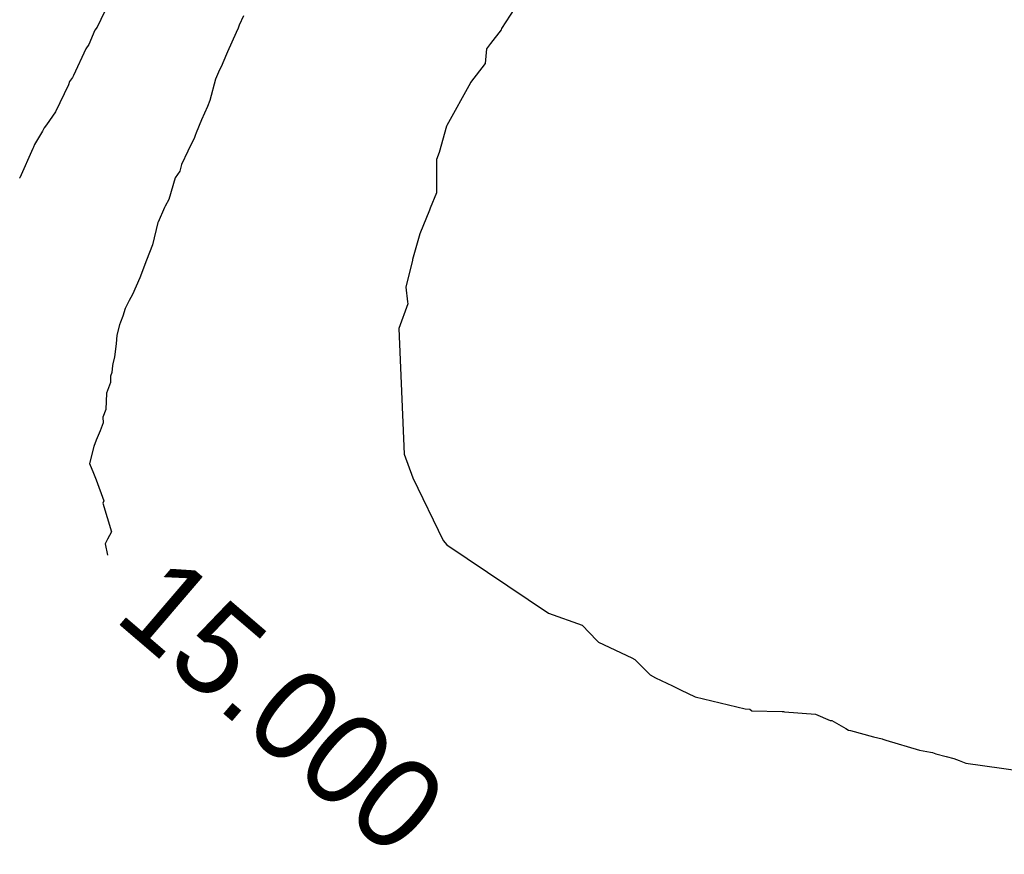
# Model space of a CAD drawing. Extents: x 158343 to 162498, y 431347 to 434500.
# Tile 184 of 248: x 159562 to 159582, y 434105 to 434122. Entities that reach past the tile are written whole.
import ezdxf

# ---------------------------------------------------------------- set-up
doc = ezdxf.new("R2010")
doc.units = 0
doc.header["$LTSCALE"] = 10
doc.header["$MEASUREMENT"] = 0
doc.layers.add('000_arcering', color=8, linetype='CONTINUOUS')
doc.layers.add('def. con-hoogtelijn (index)', color=8, linetype='CONTINUOUS')
doc.styles.add('Style-WORKING', font='WORKING.shx')

# ---------------------------------------------------------------- blocks, each defined once
blk = doc.blocks.new('bestaande hoogtelijnen')
at = {"layer": 'def. con-hoogtelijn (index)'}
for p, q in [((-103.766, 55.611), (-103.912, 55.304)), ((-103.766, 55.611), (-103.912, 55.304)), ((-95.626, 55.68), (-95.886, 55.284)), ((-95.626, 55.68), (-95.886, 55.284)), ((-101.092, 55.348), (-101.115, 55.285)), ((-101.092, 55.348), (-101.115, 55.285)), ((-101.092, 55.348), (-101.115, 55.285)), ((-101.006, 55.534), (-101.092, 55.348)), ((-101.006, 55.534), (-101.092, 55.348)), ((-101.006, 55.534), (-101.092, 55.348)), ((-103.958, 55.247), (-104.079, 54.963)), ((-103.958, 55.247), (-104.079, 54.963)), ((-103.912, 55.304), (-103.958, 55.247)), ((-103.912, 55.304), (-103.958, 55.247)), ((-101.153, 55.201), (-101.326, 54.815)), ((-101.153, 55.201), (-101.326, 54.815)), ((-101.153, 55.201), (-101.326, 54.815)), ((-101.115, 55.285), (-101.153, 55.201)), ((-101.115, 55.285), (-101.153, 55.201)), ((-101.115, 55.285), (-101.153, 55.201)), ((-95.891, 55.251), (-96.104, 54.986)), ((-95.891, 55.251), (-96.104, 54.986)), ((-95.886, 55.284), (-95.891, 55.251)), ((-95.886, 55.284), (-95.891, 55.251)), ((-104.079, 54.963), (-104.139, 54.88)), ((-104.079, 54.963), (-104.139, 54.88)), ((-96.104, 54.986), (-96.183, 54.877)), ((-96.104, 54.986), (-96.183, 54.877)), ((-104.139, 54.88), (-104.381, 54.349)), ((-104.139, 54.88), (-104.381, 54.349)), ((-101.326, 54.815), (-101.418, 54.6)), ((-101.326, 54.815), (-101.418, 54.6)), ((-101.326, 54.815), (-101.418, 54.6)), ((-96.183, 54.877), (-96.208, 54.583)), ((-96.183, 54.877), (-96.208, 54.583)), ((-101.431, 54.568), (-101.504, 54.415)), ((-101.431, 54.568), (-101.504, 54.415)), ((-101.431, 54.568), (-101.504, 54.415)), ((-101.418, 54.6), (-101.431, 54.568)), ((-101.418, 54.6), (-101.431, 54.568)), ((-101.418, 54.6), (-101.431, 54.568)), ((-96.208, 54.583), (-96.5, 54.208)), ((-96.208, 54.583), (-96.5, 54.208)), ((-101.504, 54.415), (-101.564, 54.272)), ((-101.504, 54.415), (-101.564, 54.272)), ((-101.504, 54.415), (-101.564, 54.272)), ((-104.461, 54.226), (-104.485, 54.16)), ((-104.461, 54.226), (-104.485, 54.16)), ((-104.402, 54.304), (-104.461, 54.226)), ((-104.402, 54.304), (-104.461, 54.226)), ((-104.383, 54.347), (-104.402, 54.304)), ((-104.383, 54.347), (-104.402, 54.304)), ((-104.381, 54.349), (-104.383, 54.347)), ((-104.381, 54.349), (-104.383, 54.347)), ((-101.564, 54.272), (-101.679, 53.849)), ((-101.564, 54.272), (-101.679, 53.849)), ((-101.564, 54.272), (-101.679, 53.849)), ((-96.501, 54.201), (-96.971, 53.352)), ((-96.501, 54.201), (-96.971, 53.352)), ((-96.5, 54.208), (-96.501, 54.201)), ((-96.5, 54.208), (-96.501, 54.201)), ((-104.485, 54.16), (-104.741, 53.625)), ((-104.485, 54.16), (-104.741, 53.625)), ((-101.679, 53.849), (-101.723, 53.734)), ((-101.679, 53.849), (-101.723, 53.734)), ((-101.679, 53.849), (-101.723, 53.734)), ((-104.741, 53.625), (-104.922, 53.368)), ((-104.741, 53.625), (-104.922, 53.368)), ((-101.723, 53.734), (-101.844, 53.468)), ((-101.723, 53.734), (-101.844, 53.468)), ((-101.723, 53.734), (-101.844, 53.468)), ((-101.844, 53.468), (-101.947, 53.206)), ((-101.844, 53.468), (-101.947, 53.206)), ((-101.844, 53.468), (-101.947, 53.206)), ((-105.001, 53.238), (-105.156, 52.973)), ((-105.001, 53.238), (-105.156, 52.973)), ((-104.98, 53.284), (-105.001, 53.238)), ((-104.98, 53.284), (-105.001, 53.238)), ((-104.968, 53.304), (-104.98, 53.284)), ((-104.968, 53.304), (-104.98, 53.284)), ((-104.922, 53.368), (-104.968, 53.304)), ((-104.922, 53.368), (-104.968, 53.304)), ((-101.947, 53.206), (-101.968, 53.152)), ((-101.947, 53.206), (-101.968, 53.152)), ((-101.947, 53.206), (-101.968, 53.152)), ((-96.975, 53.341), (-97.12, 52.82)), ((-96.975, 53.341), (-97.12, 52.82)), ((-96.971, 53.352), (-96.975, 53.341)), ((-96.971, 53.352), (-96.975, 53.341)), ((-101.98, 53.117), (-102.113, 52.843)), ((-101.98, 53.117), (-102.113, 52.843)), ((-101.98, 53.117), (-102.113, 52.843)), ((-101.968, 53.152), (-101.98, 53.117)), ((-101.968, 53.152), (-101.98, 53.117)), ((-101.968, 53.152), (-101.98, 53.117)), ((-105.194, 52.897), (-105.451, 52.312)), ((-105.194, 52.897), (-105.451, 52.312)), ((-105.18, 52.921), (-105.194, 52.897)), ((-105.18, 52.921), (-105.194, 52.897)), ((-105.156, 52.973), (-105.18, 52.921)), ((-105.156, 52.973), (-105.18, 52.921)), ((-102.113, 52.843), (-102.241, 52.576)), ((-102.113, 52.843), (-102.241, 52.576)), ((-102.113, 52.843), (-102.241, 52.576)), ((-97.12, 52.814), (-97.171, 52.679)), ((-97.12, 52.814), (-97.171, 52.679)), ((-97.12, 52.82), (-97.12, 52.814)), ((-97.12, 52.82), (-97.12, 52.814)), ((-97.171, 52.679), (-97.177, 52.019)), ((-97.171, 52.679), (-97.177, 52.019)), ((-102.274, 52.444), (-102.365, 52.315)), ((-102.274, 52.444), (-102.365, 52.315)), ((-102.274, 52.444), (-102.365, 52.315)), ((-102.241, 52.576), (-102.274, 52.444)), ((-102.241, 52.576), (-102.274, 52.444)), ((-102.241, 52.576), (-102.274, 52.444)), ((-105.451, 52.312), (-105.454, 52.304)), ((-105.451, 52.312), (-105.454, 52.304)), ((-102.365, 52.315), (-102.489, 51.884)), ((-102.365, 52.315), (-102.489, 51.884)), ((-102.365, 52.315), (-102.489, 51.884)), ((-97.177, 52.019), (-97.298, 51.713)), ((-97.177, 52.019), (-97.298, 51.713)), ((-102.489, 51.884), (-102.566, 51.751)), ((-102.489, 51.884), (-102.566, 51.751)), ((-102.489, 51.884), (-102.566, 51.751)), ((-102.574, 51.726), (-102.702, 51.433)), ((-102.574, 51.726), (-102.702, 51.433)), ((-102.574, 51.726), (-102.702, 51.433)), ((-102.566, 51.751), (-102.574, 51.726)), ((-102.566, 51.751), (-102.574, 51.726)), ((-102.566, 51.751), (-102.574, 51.726)), ((-97.312, 51.671), (-97.505, 51.198)), ((-97.312, 51.671), (-97.505, 51.198)), ((-97.298, 51.713), (-97.312, 51.671)), ((-97.298, 51.713), (-97.312, 51.671)), ((-102.702, 51.433), (-102.706, 51.424)), ((-102.702, 51.433), (-102.706, 51.424)), ((-102.702, 51.433), (-102.706, 51.424)), ((-102.706, 51.424), (-102.816, 50.98)), ((-102.706, 51.424), (-102.816, 50.98)), ((-102.706, 51.424), (-102.816, 50.98)), ((-97.505, 51.198), (-97.65, 50.694)), ((-97.505, 51.198), (-97.65, 50.694)), ((-102.816, 50.98), (-102.933, 50.675)), ((-102.816, 50.98), (-102.933, 50.675)), ((-102.816, 50.98), (-102.933, 50.675)), ((-102.933, 50.675), (-103.064, 50.325)), ((-102.933, 50.675), (-103.064, 50.325)), ((-102.933, 50.675), (-103.064, 50.325)), ((-97.653, 50.678), (-97.786, 50.144)), ((-97.653, 50.678), (-97.786, 50.144)), ((-97.65, 50.694), (-97.653, 50.68)), ((-97.65, 50.694), (-97.653, 50.68)), ((-97.653, 50.68), (-97.653, 50.678)), ((-97.653, 50.68), (-97.653, 50.678)), ((-103.064, 50.325), (-103.21, 49.994)), ((-103.064, 50.325), (-103.21, 49.994)), ((-103.064, 50.325), (-103.21, 49.994)), ((-97.786, 50.144), (-97.752, 49.848)), ((-97.786, 50.144), (-97.752, 49.848)), ((-103.281, 49.876), (-103.359, 49.715)), ((-103.281, 49.876), (-103.359, 49.715)), ((-103.281, 49.876), (-103.359, 49.715)), ((-103.21, 49.994), (-103.281, 49.876)), ((-103.21, 49.994), (-103.281, 49.876)), ((-103.21, 49.994), (-103.281, 49.876)), ((-103.359, 49.715), (-103.404, 49.563)), ((-103.359, 49.715), (-103.404, 49.563)), ((-103.359, 49.715), (-103.404, 49.563)), ((-97.745, 49.813), (-97.921, 49.323)), ((-97.745, 49.813), (-97.921, 49.323)), ((-97.752, 49.848), (-97.745, 49.813)), ((-97.752, 49.848), (-97.745, 49.813)), ((-103.404, 49.563), (-103.448, 49.447)), ((-103.404, 49.563), (-103.448, 49.447)), ((-103.404, 49.563), (-103.448, 49.447)), ((-103.467, 49.393), (-103.52, 49.186)), ((-103.467, 49.393), (-103.52, 49.186)), ((-103.467, 49.393), (-103.52, 49.186)), ((-103.448, 49.447), (-103.467, 49.393)), ((-103.448, 49.447), (-103.467, 49.393)), ((-103.448, 49.447), (-103.467, 49.393)), ((-97.921, 49.323), (-97.814, 46.822)), ((-97.921, 49.323), (-97.814, 46.822)), ((-103.52, 49.186), (-103.536, 49.016)), ((-103.52, 49.186), (-103.536, 49.016)), ((-103.52, 49.186), (-103.536, 49.016)), ((-103.536, 49.016), (-103.566, 48.755)), ((-103.536, 49.016), (-103.566, 48.755)), ((-103.536, 49.016), (-103.566, 48.755)), ((-103.566, 48.755), (-103.6, 48.62)), ((-103.566, 48.755), (-103.6, 48.62)), ((-103.566, 48.755), (-103.6, 48.62)), ((-103.61, 48.587), (-103.623, 48.447)), ((-103.61, 48.587), (-103.623, 48.447)), ((-103.61, 48.587), (-103.623, 48.447)), ((-103.6, 48.62), (-103.61, 48.587)), ((-103.6, 48.62), (-103.61, 48.587)), ((-103.6, 48.62), (-103.61, 48.587)), ((-103.623, 48.447), (-103.651, 48.376)), ((-103.623, 48.447), (-103.651, 48.376)), ((-103.623, 48.447), (-103.651, 48.376)), ((-103.651, 48.376), (-103.648, 48.247)), ((-103.651, 48.376), (-103.648, 48.247)), ((-103.651, 48.376), (-103.648, 48.247)), ((-103.648, 48.247), (-103.726, 48.038)), ((-103.648, 48.247), (-103.726, 48.038)), ((-103.648, 48.247), (-103.726, 48.038)), ((-103.726, 48.038), (-103.74, 47.71)), ((-103.726, 48.038), (-103.74, 47.71)), ((-103.726, 48.038), (-103.74, 47.71)), ((-103.74, 47.71), (-103.8, 47.561)), ((-103.74, 47.71), (-103.8, 47.561)), ((-103.74, 47.71), (-103.8, 47.561)), ((-103.8, 47.561), (-103.797, 47.447)), ((-103.8, 47.561), (-103.797, 47.447)), ((-103.8, 47.561), (-103.797, 47.447)), ((-103.797, 47.447), (-103.856, 47.286)), ((-103.797, 47.447), (-103.856, 47.286)), ((-103.797, 47.447), (-103.856, 47.286)), ((-103.856, 47.286), (-103.933, 47.103)), ((-103.856, 47.286), (-103.933, 47.103)), ((-103.856, 47.286), (-103.933, 47.103)), ((-103.977, 46.978), (-104.065, 46.638)), ((-103.977, 46.978), (-104.065, 46.638)), ((-103.977, 46.978), (-104.065, 46.638)), ((-103.933, 47.103), (-103.977, 46.978)), ((-103.933, 47.103), (-103.977, 46.978)), ((-103.933, 47.103), (-103.977, 46.978)), ((-97.814, 46.822), (-97.647, 46.352)), ((-97.814, 46.822), (-97.647, 46.352)), ((-104.065, 46.638), (-103.988, 46.444)), ((-104.065, 46.638), (-103.988, 46.444)), ((-104.065, 46.638), (-103.988, 46.444)), ((-103.988, 46.444), (-103.935, 46.314)), ((-103.988, 46.444), (-103.935, 46.314)), ((-103.988, 46.444), (-103.935, 46.314)), ((-97.647, 46.352), (-97.041, 45.109)), ((-97.647, 46.352), (-97.041, 45.109)), ((-103.935, 46.314), (-103.78, 45.897)), ((-103.935, 46.314), (-103.78, 45.897)), ((-103.935, 46.314), (-103.78, 45.897)), ((-103.78, 45.897), (-103.8, 45.85)), ((-103.78, 45.897), (-103.8, 45.85)), ((-103.78, 45.897), (-103.8, 45.85)), ((-103.8, 45.85), (-103.631, 45.28)), ((-103.8, 45.85), (-103.631, 45.28)), ((-103.8, 45.85), (-103.631, 45.28)), ((-103.631, 45.28), (-103.711, 45.133)), ((-103.631, 45.28), (-103.711, 45.133)), ((-103.631, 45.28), (-103.711, 45.133)), ((-103.711, 45.133), (-103.755, 45.044)), ((-103.711, 45.133), (-103.755, 45.044)), ((-103.711, 45.133), (-103.755, 45.044)), ((-103.755, 45.044), (-103.708, 44.82)), ((-103.755, 45.044), (-103.708, 44.82)), ((-103.755, 45.044), (-103.708, 44.82)), ((-97.041, 45.109), (-96.972, 45.019)), ((-97.041, 45.109), (-96.972, 45.019)), ((-96.972, 45.019), (-94.951, 43.662)), ((-96.972, 45.019), (-94.951, 43.662)), ((-94.951, 43.662), (-94.284, 43.423)), ((-94.951, 43.662), (-94.284, 43.423)), ((-94.284, 43.423), (-93.992, 43.124)), ((-94.284, 43.423), (-93.992, 43.124)), ((-93.992, 43.124), (-93.959, 43.089)), ((-93.992, 43.124), (-93.959, 43.089)), ((-93.959, 43.089), (-93.293, 42.776)), ((-93.959, 43.089), (-93.293, 42.776)), ((-93.293, 42.776), (-93.233, 42.745)), ((-93.293, 42.776), (-93.233, 42.745)), ((-93.233, 42.745), (-92.932, 42.439)), ((-93.233, 42.745), (-92.932, 42.439)), ((-92.932, 42.439), (-92.823, 42.38)), ((-92.932, 42.439), (-92.823, 42.38)), ((-92.823, 42.38), (-92.485, 42.219)), ((-92.823, 42.38), (-92.485, 42.219)), ((-92.485, 42.219), (-92.325, 42.139)), ((-92.485, 42.219), (-92.325, 42.139)), ((-92.325, 42.139), (-92.035, 42.003)), ((-92.325, 42.139), (-92.035, 42.003)), ((-92.035, 42.003), (-91.042, 41.763)), ((-92.035, 42.003), (-91.042, 41.763)), ((-91.042, 41.763), (-90.951, 41.754)), ((-91.042, 41.763), (-90.951, 41.754)), ((-90.951, 41.754), (-90.911, 41.727)), ((-90.951, 41.754), (-90.911, 41.727)), ((-90.911, 41.727), (-90.31, 41.71)), ((-90.911, 41.727), (-90.31, 41.71)), ((-90.31, 41.71), (-90.285, 41.709)), ((-90.31, 41.71), (-90.285, 41.709)), ((-90.285, 41.709), (-90.264, 41.706)), ((-90.285, 41.709), (-90.264, 41.706)), ((-90.264, 41.706), (-89.646, 41.657)), ((-90.264, 41.706), (-89.646, 41.657)), ((-89.646, 41.657), (-89.353, 41.533)), ((-89.646, 41.657), (-89.353, 41.533)), ((-89.353, 41.533), (-89.325, 41.53)), ((-89.353, 41.533), (-89.325, 41.53)), ((-89.325, 41.53), (-89.047, 41.376)), ((-89.325, 41.53), (-89.047, 41.376)), ((-89.047, 41.376), (-88.992, 41.343)), ((-89.047, 41.376), (-88.992, 41.343)), ((-88.992, 41.343), (-88.95, 41.332)), ((-88.992, 41.343), (-88.95, 41.332)), ((-88.95, 41.332), (-88.492, 41.207)), ((-88.95, 41.332), (-88.492, 41.207)), ((-88.492, 41.207), (-88.325, 41.165)), ((-88.492, 41.207), (-88.325, 41.165)), ((-88.325, 41.165), (-88.308, 41.16)), ((-88.325, 41.165), (-88.308, 41.16)), ((-88.308, 41.16), (-88.249, 41.143)), ((-88.308, 41.16), (-88.249, 41.143)), ((-88.249, 41.143), (-87.583, 40.942)), ((-88.249, 41.143), (-87.583, 40.942)), ((-87.583, 40.942), (-87.363, 40.904)), ((-87.583, 40.942), (-87.363, 40.904)), ((-87.363, 40.904), (-87.325, 40.894)), ((-87.363, 40.904), (-87.325, 40.894)), ((-87.325, 40.894), (-87.256, 40.872)), ((-87.325, 40.894), (-87.256, 40.872)), ((-87.256, 40.872), (-87.054, 40.817)), ((-87.256, 40.872), (-87.054, 40.817)), ((-87.054, 40.817), (-86.899, 40.778)), ((-87.054, 40.817), (-86.899, 40.778)), ((-86.899, 40.778), (-86.791, 40.739)), ((-86.899, 40.778), (-86.791, 40.739)), ((-86.791, 40.739), (-86.661, 40.682)), ((-86.791, 40.739), (-86.661, 40.682)), ((-86.661, 40.682), (-85.578, 40.529)), ((-86.661, 40.682), (-85.578, 40.529))]:
    blk.add_line(p, q, dxfattribs=at)
at = {"layer": 'def. con-hoogtelijn (index)', "style": 'Style-WORKING'}
blk.add_text('15.000', height=1.8, rotation=319.453, dxfattribs=at).set_placement((-103.609, 43.551))
blk.add_text('15.000', height=1.8, rotation=319.453, dxfattribs=at).set_placement((-103.609, 43.551))
blk.add_text('15.000', height=1.8, rotation=319.453, dxfattribs=at).set_placement((-103.609, 43.551))

msp = doc.modelspace()

# ---------------------------------------------------------------- block references
at = {"layer": '000_arcering'}
msp.add_blockref('bestaande hoogtelijnen', (159667.804, 434066.432), dxfattribs=at)

doc.saveas('drawing.dxf')
